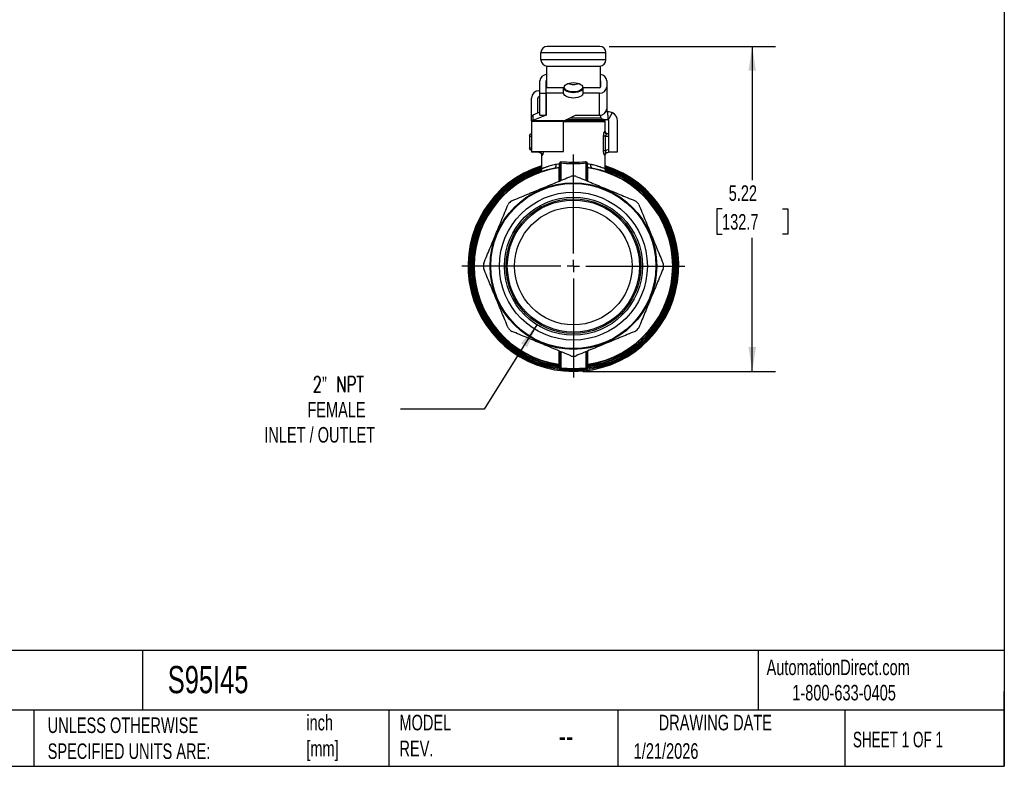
# Model space of a CAD drawing. Header units: inches. Extents: x 0.7 to 32.2, y 0.7 to 24.8.
# Tile 7 of 11: x 16.4 to 32.2, y 0.7 to 12.7. Entities that reach past the tile are written whole.
import ezdxf

# ---------------------------------------------------------------- set-up
doc = ezdxf.new("R2010")
doc.units = ezdxf.units.IN
doc.header["$LTSCALE"] = 3
doc.header["$MEASUREMENT"] = 0
doc.linetypes.add('SLD-Center', pattern=[0.75, 0.6, -0.05, 0.05, -0.05])
doc.linetypes.add('SLD-Solid', pattern=[0])
doc.layers.add('CENTER', color=40, linetype='SLD-Center')
doc.layers.add('DIMENSIONS', color=140, linetype='SLD-Solid', lineweight=25)
doc.layers.add('TEXT', color=140, linetype='SLD-Solid', lineweight=25)
doc.styles.add('SLDTEXTSTYLE0', font='TXT', dxfattribs={"width": 0.7})
doc.styles.add('SLDTEXTSTYLE1', font='TXT', dxfattribs={"width": 0.65})
doc.styles.add('SLDTEXTSTYLE2', font='TXT', dxfattribs={"width": 0.7, "bigfont": 'bigfont'})
doc.dimstyles.new('SLDDIMSTYLE0', dxfattribs={"dimtxt": 0.254883, "dimasz": 0.39, "dimexe": 0, "dimexo": 0.0625, "dimgap": 0.063721, "dimtad": 0, "dimtih": 1, "dimtoh": 1, "dimrnd": 1e-09, "dimzin": 12, "dimdsep": 46, "dimtxsty": 'SLDTEXTSTYLE0', "dimsah": 1, "dimcen": 0.09, "dimadec": 0, "dimazin": 3, "dimtfac": 1, "dimtofl": 0, "dimtmove": 0, "dimatfit": 3, "dimfxl": 0, "dimfrac": 2, "dimtolj": 1, "dimtzin": 12, "dimarcsym": 0})
doc.dimstyles.new('SLDDIMSTYLE2', dxfattribs={"dimtxt": 0.254883, "dimasz": 0.39, "dimexe": 0, "dimexo": 0.0625, "dimgap": 0.063721, "dimtad": 0, "dimtih": 1, "dimtoh": 1, "dimrnd": 1e-09, "dimzin": 12, "dimdsep": 46, "dimtxsty": 'SLDTEXTSTYLE0', "dimsah": 1, "dimcen": 0, "dimadec": 0, "dimazin": 3, "dimtfac": 1, "dimtofl": 0, "dimtmove": 0, "dimatfit": 3, "dimfxl": 0, "dimfrac": 2, "dimtolj": 1, "dimtzin": 12, "dimarcsym": 0})

# ---------------------------------------------------------------- blocks, each defined once
blk = doc.blocks.new('_D_5')
at = {"layer": 'DIMENSIONS'}
for p, q in [((24.738, 7.848), (23.891, 6.489)), ((23.891, 6.489), (22.543, 6.489))]:
    blk.add_line(p, q, dxfattribs=at)
blk.add_solid([(24.738, 7.848), (24.481, 7.548), (24.582, 7.485)], dxfattribs=at)
at = {"layer": 'DIMENSIONS', "char_height": 0.25, "attachment_point": 1}
for s, insert, style in [('2” NPT', (21.133, 7.014), 'SLDTEXTSTYLE2'), ('FEMALE', (21.048, 6.608), 'SLDTEXTSTYLE0'), ('INLET / OUTLET', (20.356, 6.203), 'SLDTEXTSTYLE0')]:
    blk.add_mtext(s, dxfattribs=dict(at, insert=insert, style=style))
blk = doc.blocks.new('_D_6')
at = {"layer": 'DIMENSIONS'}
for p, q in [((25.897, 12.32), (28.573, 12.32)), ((28.198, 12.32), (28.198, 10.171)), ((27.714, 9.709), (27.628, 9.709)), ((27.628, 9.709), (27.628, 9.304)), ((28.683, 9.709), (28.769, 9.709)), ((28.769, 9.709), (28.769, 9.304)), ((27.628, 9.304), (27.714, 9.304)), ((28.198, 7.097), (28.198, 9.246)), ((28.769, 9.304), (28.683, 9.304)), ((25.474, 7.097), (28.573, 7.097))]:
    blk.add_line(p, q, dxfattribs=at)
for points in [[(28.198, 12.32), (28.138, 11.93), (28.258, 11.93)], [(28.198, 7.097), (28.258, 7.487), (28.138, 7.487)]]:
    blk.add_solid(points, dxfattribs=at)
at = {"layer": 'DIMENSIONS', "char_height": 0.25, "attachment_point": 1, "style": 'SLDTEXTSTYLE0'}
for s, insert in [('5.22', (27.82, 10.088)), ('132.7', (27.714, 9.626))]:
    blk.add_mtext(s, dxfattribs=dict(at, insert=insert))
blk = doc.blocks.new('SW_CENTERMARKSYMBOL_0')
at = {"layer": 'CENTER', "color": 0}
for p, q in [((0, 0.2), (0, 1.793)), ((-0.2, 0), (-1.793, 0)), ((0, 0), (-0.1, 0)), ((0, 0), (0, 0.1)), ((0, 0), (0, -0.1)), ((0, 0), (0.1, 0)), ((0.2, 0), (1.793, 0)), ((0, -0.2), (0, -1.793))]:
    blk.add_line(p, q, dxfattribs=at)

msp = doc.modelspace()

# ---------------------------------------------------------------- linework, layer by layer
for p, q in [((24.803, 12.104), (24.803, 12.222)), ((24.803, 12.222), (25.846, 12.222)), ((25.747, 12.32), (24.901, 12.32)), ((25.846, 12.104), (25.846, 12.222)), ((25.846, 12.104), (24.803, 12.104)), ((24.891, 12.006), (24.891, 11.655)), ((24.901, 12.005), (25.747, 12.005)), ((25.757, 11.662), (25.757, 12.006)), ((24.787, 11.57), (24.787, 11.765)), ((24.886, 11.57), (24.886, 11.765)), ((25.761, 11.765), (25.761, 11.672)), ((25.86, 11.765), (25.86, 11.672)), ((24.771, 11.609), (24.787, 11.609)), ((24.787, 11.57), (24.886, 11.57)), ((24.787, 11.216), (24.787, 11.57)), ((24.885, 11.57), (24.885, 11.655)), ((25.167, 11.655), (24.885, 11.655)), ((24.885, 11.57), (24.885, 11.216)), ((25.167, 11.57), (24.885, 11.57)), ((24.886, 11.216), (24.886, 11.57)), ((25.167, 11.57), (25.167, 11.655)), ((25.482, 11.57), (25.482, 11.655)), ((25.742, 11.655), (25.482, 11.655)), ((25.742, 11.57), (25.482, 11.57)), ((25.742, 11.216), (25.742, 11.57)), ((25.86, 11.672), (25.86, 11.318)), ((24.653, 11.197), (24.653, 11.491)), ((24.752, 11.247), (24.752, 11.491)), ((24.771, 11.511), (24.787, 11.511)), ((25.861, 11.491), (25.861, 11.322)), ((24.787, 11.262), (24.674, 11.216)), ((25.845, 11.277), (25.875, 11.276)), ((25.861, 11.276), (25.849, 11.276)), ((25.861, 11.322), (25.86, 11.322)), ((25.861, 11.322), (25.861, 11.276)), ((25.875, 11.216), (25.875, 11.276)), ((25.885, 11.136), (25.95, 11.258)), ((24.65, 11.127), (24.65, 11.194)), ((24.65, 11.127), (24.65, 11.114)), ((25.167, 11.114), (24.65, 11.114)), ((24.65, 11.114), (24.65, 10.629)), ((24.885, 11.216), (24.674, 11.131)), ((24.674, 11.216), (24.674, 11.131)), ((24.674, 11.131), (25.186, 11.131)), ((24.787, 11.216), (24.886, 11.216)), ((25.167, 11.114), (25.167, 11.127)), ((25.836, 11.123), (25.167, 11.123)), ((25.167, 11.116), (25.324, 11.116)), ((25.167, 10.629), (25.167, 11.114)), ((25.182, 11.131), (25.579, 11.131)), ((25.186, 11.131), (25.356, 11.216)), ((25.875, 11.138), (25.201, 11.138)), ((25.275, 11.175), (25.766, 11.175)), ((25.324, 11.116), (25.836, 11.116)), ((25.356, 11.216), (25.742, 11.216)), ((25.579, 11.123), (25.579, 11.131)), ((25.757, 11.201), (25.757, 11.217)), ((25.766, 11.175), (25.766, 11.218)), ((25.836, 10.955), (25.836, 11.116)), ((25.875, 11.216), (25.875, 11.138)), ((25.875, 11.138), (25.875, 11.138)), ((25.895, 10.627), (25.895, 11.119)), ((26.033, 10.627), (26.033, 11.119)), ((25.836, 10.955), (25.825, 10.955)), ((24.616, 10.877), (24.616, 10.69)), ((24.616, 10.877), (24.65, 10.877)), ((25.804, 10.877), (25.804, 10.649)), ((25.841, 10.649), (25.841, 10.877)), ((25.841, 10.877), (25.895, 10.877)), ((25.895, 10.916), (25.863, 10.916)), ((24.616, 10.69), (24.65, 10.69)), ((24.645, 10.652), (24.65, 10.671)), ((24.645, 10.652), (24.65, 10.651)), ((24.65, 10.629), (25.167, 10.629)), ((24.653, 10.629), (24.653, 10.623)), ((24.752, 10.623), (24.653, 10.623)), ((24.752, 10.629), (24.752, 10.623)), ((24.752, 10.624), (24.795, 10.612)), ((25.895, 10.664), (25.841, 10.649)), ((25.853, 10.612), (25.908, 10.627)), ((25.895, 10.627), (26.033, 10.627)), ((24.812, 10.577), (24.812, 10.35)), ((25.125, 10.167), (25.125, 10.447)), ((25.523, 10.447), (25.523, 10.167)), ((25.836, 10.35), (25.836, 10.577)), ((25.091, 10.369), (25.091, 10.153)), ((25.108, 10.428), (25.108, 10.16)), ((25.541, 10.16), (25.541, 10.428)), ((25.558, 10.153), (25.558, 10.369)), ((25.091, 7.427), (25.091, 7.211)), ((25.108, 7.42), (25.108, 7.168)), ((25.125, 7.151), (25.125, 7.413)), ((25.523, 7.413), (25.523, 7.151)), ((25.541, 7.168), (25.541, 7.42)), ((25.558, 7.211), (25.558, 7.427)), ((25.09, 7.185), (25.09, 7.182)), ((25.53, 7.15), (25.535, 7.151)), ((25.558, 7.182), (25.558, 7.185))]:
    msp.add_line(p, q)
at = {"flags": 128}
for points in [[(25.324, 11.591), (25.291, 11.593), (25.26, 11.598), (25.232, 11.607), (25.209, 11.619), (25.191, 11.633), (25.18, 11.648), (25.177, 11.665), (25.18, 11.681), (25.191, 11.697), (25.209, 11.711), (25.232, 11.722), (25.26, 11.731), (25.291, 11.737), (25.324, 11.739), (25.357, 11.737), (25.388, 11.731), (25.416, 11.722), (25.44, 11.711), (25.457, 11.697), (25.468, 11.681), (25.472, 11.665), (25.468, 11.648), (25.457, 11.633), (25.44, 11.619), (25.416, 11.607), (25.388, 11.598), (25.357, 11.593), (25.324, 11.591)], [(25.482, 11.655), (25.478, 11.638), (25.466, 11.621), (25.447, 11.606), (25.422, 11.594), (25.393, 11.584), (25.359, 11.579), (25.324, 11.577), (25.289, 11.579), (25.256, 11.584), (25.226, 11.594), (25.201, 11.606), (25.182, 11.621), (25.171, 11.638), (25.167, 11.655)], [(25.482, 11.57), (25.478, 11.553), (25.466, 11.536), (25.447, 11.521), (25.422, 11.509), (25.393, 11.499), (25.359, 11.493), (25.324, 11.491), (25.289, 11.493), (25.256, 11.499), (25.226, 11.509), (25.201, 11.521), (25.182, 11.536), (25.171, 11.553), (25.167, 11.57)], [(25.86, 11.511), (25.86, 11.511), (25.861, 11.491)]]:
    msp.add_lwpolyline(points, dxfattribs=at)
for radius in [1.339, 1.327, 1.189, 1.11, 1.082, 1.062, 0.945]:
    msp.add_circle((25.324, 8.79), radius)
for centre, radius, start, end in [((24.901, 12.222), 0.0984, 90, 180), ((25.747, 12.222), 0.0984, 360, 90), ((24.901, 12.104), 0.0984, 180, 270), ((25.747, 12.104), 0.0984, 270, 360), ((24.896, 11.757), 0.11, 92.6993, 175.9029), ((24.902, 11.765), 0.016, 130.2957, 179.1343), ((25.322, 11.967), 0.257, 250.8932, 270.6134), ((25.327, 11.967), 0.257, 269.3866, 289.1068), ((25.751, 11.758), 0.109, 4.0585, 86.5048), ((25.746, 11.765), 0.0157, 0.6658, 41.515), ((24.771, 11.491), 0.118, 90, 180), ((25.749, 11.681), 0.111, 266.1887, 355.5981), ((25.743, 11.674), 0.0185, 266.1887, 355.5981), ((24.771, 11.491), 0.0197, 90, 180), ((25.749, 11.327), 0.111, 266.1887, 355.5981), ((25.875, 11.119), 0.157, 360, 61.9138), ((25.571, 11.131), 0.00787, 0, 90), ((25.802, 11.201), 0.0449, 181.0141, 215.386), ((25.777, 11.116), 0.0591, 0, 6.64), ((25.875, 11.119), 0.0197, 360, 61.9138), ((25.875, 10.955), 0.0394, 180, 270), ((24.655, 10.877), 0.0394, 97.4328, 180), ((24.655, 10.69), 0.0394, 180, 255), ((25.324, 8.79), 1.693, 107.5973, 270), ((25.324, 8.79), 1.676, 107.785, 270), ((25.324, 8.79), 1.671, 107.8376, 270), ((25.324, 8.79), 1.654, 108.0305, 263.0801), ((25.324, 8.79), 1.636, 108.2832, 261.8297), ((25.324, 8.79), 1.622, 108.6219, 261.6958), ((25.324, 8.79), 1.604, 100.6931, 261.6364), ((25.324, 8.79), 1.596, 98.4187, 261.5813), ((25.324, 8.79), 1.693, 270, 72.4027), ((25.324, 8.79), 1.676, 270, 72.215), ((25.324, 8.79), 1.671, 270, 72.1624), ((25.324, 8.79), 1.654, 276.9199, 71.9695), ((25.324, 8.79), 1.636, 278.1703, 71.7278), ((25.324, 8.79), 1.596, 278.4187, 81.5813), ((25.324, 8.79), 1.604, 278.3636, 79.3069), ((25.324, 8.79), 1.622, 278.3042, 71.399), ((25.324, 8.79), 1.447, 89.2085, 90.7915), ((25.324, 8.79), 1.447, 134.2085, 135.7915), ((25.324, 8.79), 1.447, 44.2085, 45.7915), ((25.324, 8.79), 1.447, 179.2085, 180.7915), ((25.324, 8.79), 1.447, 359.2085, 0.7915), ((25.324, 8.79), 1.447, 224.2085, 225.7915), ((25.324, 8.79), 1.447, 314.2085, 315.7915), ((25.324, 8.79), 1.447, 269.2085, 270.7915), ((25.126, 7.169), 0.0181, 183.7726, 267.532), ((25.127, 7.168), 0.0197, 180, 263.0801), ((25.523, 7.169), 0.0181, 272.468, 356.2274), ((25.521, 7.168), 0.0197, 276.9199, 0)]:
    msp.add_arc(centre, radius, start, end)
for centre, major_axis, ratio, start_param, end_param in [((25.111, 10.424), (-0.0009, 0.0119), 0.242386, 1.16192, 1.277031), ((25.537, 10.423), (0.0016, 0.0144), 0.274883, 5.085171, 5.181791), ((25.124, 7.181), (-0.0042, 0.0366), 0.929288, 1.447591, 1.762819), ((25.524, 7.181), (0.0042, 0.0366), 0.929288, 4.520367, 4.835595)]:
    msp.add_ellipse(centre, major_axis=major_axis, ratio=ratio, start_param=start_param, end_param=end_param)
for points, knots in [([(25.875, 11.276), (25.888, 11.276), (25.901, 11.275), (25.926, 11.268), (25.938, 11.264), (25.95, 11.258)], [0, 0, 0, 0, 0.5, 0.5, 1, 1, 1, 1]), ([(24.65, 11.194), (24.654, 11.198), (24.658, 11.202), (24.666, 11.21), (24.67, 11.213), (24.674, 11.216)], [0, 0, 0, 0, 0.0549277, 0.0549277, 0.1098554, 0.1098554, 0.1098554, 0.1098554]), ([(24.674, 11.131), (24.67, 11.13), (24.666, 11.13), (24.658, 11.129), (24.654, 11.128), (24.65, 11.127)], [0, 0, 0, 0, 0.0313397, 0.0313397, 0.0626794, 0.0626794, 0.0626794, 0.0626794]), ([(25.167, 11.127), (25.17, 11.128), (25.173, 11.129), (25.18, 11.13), (25.183, 11.13), (25.186, 11.131)], [0, 0, 0, 0, 0.02556337, 0.02556337, 0.05112673, 0.05112673, 0.05112673, 0.05112673]), ([(25.875, 11.138), (25.873, 11.138), (25.869, 11.138), (25.863, 11.139), (25.857, 11.139), (25.851, 11.139), (25.845, 11.139), (25.839, 11.139), (25.834, 11.14), (25.828, 11.14), (25.823, 11.141), (25.816, 11.142), (25.807, 11.144), (25.798, 11.146), (25.79, 11.15), (25.782, 11.155), (25.776, 11.16), (25.77, 11.167), (25.767, 11.173), (25.766, 11.175)], [0, 0, 0, 0, 0.036363, 0.072806, 0.109425, 0.146317, 0.183574, 0.221288, 0.259545, 0.29843, 0.338023, 0.378399, 0.46221, 0.546856, 0.632862, 0.720728, 0.810923, 0.903881, 1, 1, 1, 1]), ([(25.885, 11.136), (25.883, 11.137), (25.881, 11.138), (25.878, 11.138), (25.877, 11.138), (25.875, 11.138)], [0, 0, 0, 0, 0.5, 0.5, 1, 1, 1, 1]), ([(25.825, 10.955), (25.82, 10.955), (25.809, 10.936), (25.804, 10.895), (25.804, 10.877)], [0, 0, 0, 0, 0.18215, 0.3187625, 0.3187625, 0.3187625, 0.3187625]), ([(25.825, 10.955), (25.825, 10.945), (25.829, 10.935), (25.843, 10.92), (25.853, 10.916), (25.863, 10.916)], [0, 0, 0, 0, 0.5, 0.5, 1, 1, 1, 1]), ([(25.841, 10.877), (25.833, 10.877), (25.825, 10.877), (25.812, 10.877), (25.806, 10.877), (25.804, 10.877)], [0, 0, 0, 0, 0.5, 0.5, 1, 1, 1, 1]), ([(25.863, 10.916), (25.863, 10.916), (25.862, 10.916), (25.86, 10.915), (25.858, 10.915), (25.855, 10.913), (25.852, 10.909), (25.85, 10.906), (25.848, 10.903), (25.846, 10.899), (25.843, 10.894), (25.842, 10.888), (25.841, 10.882), (25.841, 10.878), (25.841, 10.877)], [0, 0, 0, 0, 0.049809, 0.108834, 0.177093, 0.254592, 0.410871, 0.510689, 0.516121, 0.62929, 0.733674, 0.829785, 0.91828, 1, 1, 1, 1]), ([(24.783, 10.615), (24.787, 10.614), (24.795, 10.611), (24.805, 10.601), (24.811, 10.59), (24.812, 10.581), (24.813, 10.577)], [0, 0, 0, 0, 0.250087, 0.5, 0.749915, 1, 1, 1, 1]), ([(24.795, 10.612), (24.796, 10.612), (24.799, 10.612), (24.802, 10.613), (24.805, 10.616), (24.807, 10.621), (24.809, 10.625), (24.809, 10.628), (24.809, 10.629)], [0, 0, 0, 0, 0.220137, 0.417329, 0.592498, 0.746966, 0.930488, 1, 1, 1, 1]), ([(24.824, 10.574), (24.825, 10.574), (24.827, 10.574), (24.83, 10.578), (24.834, 10.584), (24.837, 10.593), (24.84, 10.605), (24.843, 10.617), (24.843, 10.626), (24.843, 10.629)], [0, 0, 0, 0, 0.144795, 0.291777, 0.440665, 0.588267, 0.738922, 0.894395, 1, 1, 1, 1]), ([(25.804, 10.649), (25.804, 10.637), (25.806, 10.614), (25.814, 10.581), (25.822, 10.573), (25.825, 10.574)], [0, 0, 0, 0, 0.0902698, 0.1805396, 0.3159443, 0.3159443, 0.3159443, 0.3159443]), ([(25.804, 10.649), (25.806, 10.649), (25.812, 10.649), (25.825, 10.649), (25.833, 10.649), (25.841, 10.649)], [0, 0, 0, 0, 0.5, 0.5, 1, 1, 1, 1]), ([(25.836, 10.577), (25.836, 10.581), (25.837, 10.59), (25.844, 10.601), (25.853, 10.611), (25.861, 10.614), (25.865, 10.615)], [0, 0, 0, 0, 0.250085, 0.5, 0.749913, 1, 1, 1, 1]), ([(25.841, 10.649), (25.84, 10.648), (25.84, 10.646), (25.839, 10.642), (25.839, 10.638), (25.839, 10.635), (25.839, 10.632), (25.839, 10.629), (25.84, 10.626), (25.841, 10.623), (25.841, 10.621), (25.842, 10.619), (25.844, 10.616), (25.846, 10.613), (25.85, 10.612), (25.852, 10.612), (25.853, 10.612)], [0, 0, 0, 0, 0.058276, 0.115278, 0.171222, 0.226331, 0.280843, 0.335, 0.389051, 0.443247, 0.497835, 0.497961, 0.602566, 0.720567, 0.852839, 1, 1, 1, 1]), ([(25.13, 10.464), (25.125, 10.464), (25.115, 10.463), (25.101, 10.452), (25.097, 10.438), (25.097, 10.43)], [0, 0, 0, 0, 0.041584, 0.0831679, 0.1455438, 0.1455438, 0.1455438, 0.1455438]), ([(25.108, 10.429), (25.108, 10.434), (25.11, 10.442), (25.117, 10.448), (25.123, 10.448), (25.125, 10.447)], [0, 0, 0, 0, 0.0623759, 0.1039599, 0.1455438, 0.1455438, 0.1455438, 0.1455438]), ([(25.125, 10.447), (25.126, 10.449), (25.129, 10.454), (25.13, 10.461), (25.13, 10.464)], [0, 0, 0, 0, 0.571429, 1, 1, 1, 1]), ([(25.125, 10.447), (25.179, 10.442), (25.315, 10.435), (25.452, 10.44), (25.523, 10.447)], [0, 0, 0, 0, 0.448906, 1.047447, 1.047447, 1.047447, 1.047447]), ([(25.324, 10.455), (25.315, 10.455), (25.249, 10.455), (25.182, 10.459), (25.13, 10.464)], [0.5251207, 0.5251207, 0.5251207, 0.5251207, 0.5985414, 1.0474474, 1.0474474, 1.0474474, 1.0474474]), ([(25.523, 10.447), (25.522, 10.449), (25.52, 10.454), (25.519, 10.461), (25.518, 10.464)], [0, 0, 0, 0, 0.571429, 1, 1, 1, 1]), ([(25.552, 10.43), (25.551, 10.438), (25.547, 10.452), (25.533, 10.463), (25.523, 10.464), (25.518, 10.464)], [0.0051121, 0.0051121, 0.0051121, 0.0051121, 0.067488, 0.1090719, 0.1506559, 0.1506559, 0.1506559, 0.1506559]), ([(25.523, 10.447), (25.526, 10.448), (25.531, 10.448), (25.539, 10.442), (25.541, 10.434), (25.541, 10.429)], [0.0051121, 0.0051121, 0.0051121, 0.0051121, 0.046696, 0.08828, 0.1506559, 0.1506559, 0.1506559, 0.1506559]), ([(24.813, 10.352), (24.812, 10.351), (24.812, 10.347), (24.811, 10.339), (24.809, 10.33), (24.805, 10.322), (24.798, 10.311), (24.792, 10.305), (24.794, 10.305), (24.794, 10.305)], [0, 0, 0, 0, 0.039364, 0.079567, 0.168005, 0.27557, 0.408743, 0.766284, 1, 1, 1, 1]), ([(25.048, 10.424), (25.036, 10.422), (25.008, 10.416), (24.968, 10.405), (24.933, 10.395), (24.906, 10.387), (24.886, 10.38), (24.868, 10.374), (24.854, 10.369), (24.842, 10.364), (24.833, 10.36), (24.824, 10.357), (24.817, 10.354), (24.812, 10.352), (24.813, 10.353), (24.814, 10.353)], [0, 0, 0, 0, 0.084355, 0.193784, 0.312248, 0.387239, 0.460963, 0.530961, 0.597245, 0.659828, 0.718726, 0.773957, 0.869146, 0.965069, 1, 1, 1, 1]), ([(25.027, 10.366), (25.035, 10.368), (25.048, 10.384), (25.049, 10.412), (25.048, 10.424)], [0, 0, 0, 0, 0.571429, 1, 1, 1, 1]), ([(25.097, 10.427), (25.097, 10.416), (25.096, 10.393), (25.093, 10.379), (25.091, 10.374)], [0, 0, 0, 0, 0.0519673, 0.121257, 0.121257, 0.121257, 0.121257]), ([(25.097, 10.43), (25.1, 10.43), (25.105, 10.429), (25.108, 10.429), (25.108, 10.429)], [0, 0, 0, 0, 0.428571, 1, 1, 1, 1]), ([(25.541, 10.429), (25.541, 10.429), (25.543, 10.429), (25.549, 10.43), (25.552, 10.43)], [0, 0, 0, 0, 0.571429, 1, 1, 1, 1]), ([(25.552, 10.427), (25.548, 10.427), (25.543, 10.427), (25.541, 10.427), (25.541, 10.428)], [0, 0, 0, 0, 0.5, 1, 1, 1, 1]), ([(25.558, 10.374), (25.556, 10.379), (25.553, 10.393), (25.552, 10.416), (25.552, 10.427)], [0, 0, 0, 0, 0.0693284, 0.1213246, 0.1213246, 0.1213246, 0.1213246]), ([(25.601, 10.424), (25.599, 10.412), (25.601, 10.384), (25.613, 10.368), (25.622, 10.366)], [0, 0, 0, 0, 0.4285714, 1, 1, 1, 1]), ([(25.836, 10.353), (25.836, 10.353), (25.837, 10.352), (25.833, 10.354), (25.823, 10.358), (25.802, 10.366), (25.78, 10.374), (25.759, 10.381), (25.743, 10.387), (25.723, 10.393), (25.695, 10.401), (25.663, 10.41), (25.63, 10.418), (25.61, 10.423), (25.601, 10.424)], [0, 0, 0, 0, 0.004524, 0.117614, 0.238015, 0.365969, 0.501677, 0.550367, 0.608112, 0.674912, 0.750769, 0.855425, 0.938505, 1, 1, 1, 1]), ([(25.845, 10.312), (25.845, 10.312), (25.847, 10.313), (25.846, 10.316), (25.843, 10.322), (25.84, 10.329), (25.838, 10.336), (25.837, 10.341), (25.836, 10.347), (25.836, 10.351), (25.836, 10.352)], [0, 0, 0, 0, 0.0572582, 0.361157, 0.599892, 0.7783184, 0.8475301, 0.9054981, 0.9549624, 1, 1, 1, 1]), ([(24.334, 9.839), (24.419, 9.874), (24.499, 9.908), (24.656, 9.973), (24.732, 10.004), (24.885, 10.067), (24.961, 10.099), (25.118, 10.164), (25.198, 10.197), (25.282, 10.232)], [0, 0, 0, 0, 0.25, 0.25, 0.5, 0.5, 0.75, 0.75, 1, 1, 1, 1]), ([(25.366, 10.232), (25.451, 10.197), (25.531, 10.164), (25.688, 10.099), (25.764, 10.067), (25.917, 10.004), (25.993, 9.973), (26.15, 9.908), (26.23, 9.874), (26.315, 9.839)], [0, 0, 0, 0, 0.25, 0.25, 0.5, 0.5, 0.75, 0.75, 1, 1, 1, 1]), ([(23.882, 8.832), (23.917, 8.916), (23.95, 8.997), (24.015, 9.153), (24.047, 9.23), (24.11, 9.382), (24.142, 9.459), (24.207, 9.615), (24.24, 9.696), (24.275, 9.78)], [0, 0, 0, 0, 0.25, 0.25, 0.5, 0.5, 0.75, 0.75, 1, 1, 1, 1]), ([(26.374, 9.78), (26.409, 9.696), (26.442, 9.615), (26.507, 9.459), (26.538, 9.382), (26.602, 9.23), (26.633, 9.153), (26.698, 8.997), (26.731, 8.916), (26.766, 8.832)], [0, 0, 0, 0, 0.25, 0.25, 0.5, 0.5, 0.75, 0.75, 1, 1, 1, 1]), ([(24.275, 7.8), (24.24, 7.884), (24.207, 7.965), (24.142, 8.121), (24.11, 8.198), (24.047, 8.35), (24.015, 8.427), (23.95, 8.583), (23.917, 8.664), (23.882, 8.748)], [0, 0, 0, 0, 0.25, 0.25, 0.5, 0.5, 0.75, 0.75, 1, 1, 1, 1]), ([(26.766, 8.748), (26.731, 8.664), (26.698, 8.583), (26.633, 8.427), (26.602, 8.35), (26.538, 8.198), (26.507, 8.121), (26.442, 7.965), (26.409, 7.884), (26.374, 7.8)], [0, 0, 0, 0, 0.25, 0.25, 0.5, 0.5, 0.75, 0.75, 1, 1, 1, 1]), ([(25.282, 7.348), (25.198, 7.383), (25.118, 7.416), (24.961, 7.481), (24.885, 7.513), (24.732, 7.576), (24.656, 7.607), (24.499, 7.672), (24.419, 7.706), (24.334, 7.741)], [0, 0, 0, 0, 0.25, 0.25, 0.5, 0.5, 0.75, 0.75, 1, 1, 1, 1]), ([(26.315, 7.741), (26.23, 7.706), (26.15, 7.672), (25.993, 7.607), (25.917, 7.576), (25.764, 7.513), (25.688, 7.481), (25.531, 7.416), (25.451, 7.383), (25.366, 7.348)], [0, 0, 0, 0, 0.25, 0.25, 0.5, 0.5, 0.75, 0.75, 1, 1, 1, 1]), ([(25.125, 7.148), (25.125, 7.149), (25.125, 7.149), (25.125, 7.149), (25.125, 7.15), (25.125, 7.151), (25.125, 7.151)], [0, 0, 0, 0, 0.250065, 0.5, 0.749935, 1, 1, 1, 1]), ([(25.523, 7.151), (25.524, 7.151), (25.524, 7.15), (25.524, 7.149), (25.524, 7.149), (25.524, 7.149), (25.523, 7.148)], [0, 0, 0, 0, 0.250065, 0.5, 0.749935, 1, 1, 1, 1]), ([(25.535, 7.152), (25.538, 7.153), (25.544, 7.155), (25.552, 7.161), (25.555, 7.168), (25.557, 7.17)], [0, 0, 0, 0, 0.306642, 0.683472, 1, 1, 1, 1])]:
    msp.add_open_spline(points, degree=3, knots=knots)
for points in [[(24.824, 10.574), (24.824, 10.583), (24.818, 10.6), (24.803, 10.61), (24.795, 10.612)], [(25.853, 10.612), (25.845, 10.61), (25.83, 10.6), (25.825, 10.583), (25.825, 10.574)], [(24.813, 10.577), (24.813, 10.577), (24.816, 10.576), (24.824, 10.574)], [(25.518, 10.464), (25.457, 10.458), (25.391, 10.455), (25.324, 10.455)], [(25.825, 10.574), (25.832, 10.576), (25.836, 10.577), (25.836, 10.577)], [(25.027, 10.366), (25.047, 10.37), (25.069, 10.373), (25.091, 10.374)], [(25.097, 10.43), (25.08, 10.429), (25.063, 10.428), (25.048, 10.424)], [(25.108, 10.393), (25.108, 10.388), (25.104, 10.379), (25.095, 10.375), (25.091, 10.374)], [(25.108, 10.386), (25.108, 10.382), (25.104, 10.374), (25.095, 10.37), (25.091, 10.369)], [(25.091, 10.374), (25.091, 10.373), (25.091, 10.371), (25.091, 10.369)], [(25.097, 10.43), (25.097, 10.429), (25.097, 10.428), (25.097, 10.427)], [(25.108, 10.428), (25.108, 10.427), (25.106, 10.427), (25.1, 10.427), (25.097, 10.427)], [(25.541, 10.393), (25.541, 10.388), (25.544, 10.379), (25.553, 10.375), (25.558, 10.374)], [(25.558, 10.369), (25.553, 10.37), (25.544, 10.374), (25.541, 10.382), (25.541, 10.386)], [(25.601, 10.424), (25.585, 10.428), (25.569, 10.429), (25.552, 10.43)], [(25.552, 10.427), (25.552, 10.428), (25.552, 10.429), (25.552, 10.43)], [(25.558, 10.369), (25.558, 10.371), (25.558, 10.373), (25.558, 10.374)], [(25.558, 10.374), (25.58, 10.373), (25.602, 10.37), (25.622, 10.366)], [(25.304, 10.237), (25.297, 10.237), (25.289, 10.235), (25.282, 10.232)], [(25.366, 10.232), (25.359, 10.235), (25.352, 10.237), (25.344, 10.237)], [(24.334, 9.839), (24.327, 9.836), (24.321, 9.832), (24.315, 9.827)], [(26.333, 9.827), (26.328, 9.832), (26.321, 9.836), (26.315, 9.839)], [(24.287, 9.799), (24.282, 9.793), (24.278, 9.787), (24.275, 9.78)], [(26.374, 9.78), (26.371, 9.787), (26.367, 9.793), (26.361, 9.799)], [(23.882, 8.832), (23.879, 8.825), (23.878, 8.818), (23.878, 8.81)], [(23.878, 8.77), (23.878, 8.762), (23.879, 8.755), (23.882, 8.748)], [(26.771, 8.81), (26.771, 8.818), (26.769, 8.825), (26.766, 8.832)], [(26.766, 8.748), (26.769, 8.755), (26.771, 8.762), (26.771, 8.77)], [(24.275, 7.8), (24.278, 7.793), (24.282, 7.787), (24.287, 7.781)], [(26.361, 7.781), (26.367, 7.787), (26.371, 7.793), (26.374, 7.8)], [(24.315, 7.753), (24.321, 7.748), (24.327, 7.743), (24.334, 7.741)], [(26.315, 7.741), (26.321, 7.743), (26.328, 7.748), (26.333, 7.753)], [(25.282, 7.348), (25.289, 7.345), (25.297, 7.343), (25.304, 7.343)], [(25.344, 7.343), (25.352, 7.343), (25.359, 7.345), (25.366, 7.348)], [(25.091, 7.203), (25.091, 7.203), (25.091, 7.196), (25.09, 7.185)], [(25.09, 7.185), (25.095, 7.185), (25.104, 7.182), (25.108, 7.175), (25.108, 7.172)], [(25.09, 7.182), (25.095, 7.181), (25.104, 7.178), (25.108, 7.171), (25.108, 7.168)], [(25.091, 7.211), (25.095, 7.21), (25.104, 7.206), (25.108, 7.198), (25.108, 7.194)], [(25.091, 7.211), (25.091, 7.206), (25.091, 7.203), (25.091, 7.203)], [(25.091, 7.203), (25.096, 7.202), (25.104, 7.197), (25.108, 7.188), (25.108, 7.183)], [(25.109, 7.162), (25.108, 7.165), (25.104, 7.169), (25.096, 7.171), (25.092, 7.17)], [(25.092, 7.17), (25.097, 7.159), (25.109, 7.152), (25.121, 7.149)], [(25.523, 7.151), (25.391, 7.135), (25.257, 7.135), (25.125, 7.151)], [(25.125, 7.148), (25.191, 7.14), (25.258, 7.136), (25.324, 7.136)], [(25.324, 7.136), (25.391, 7.136), (25.457, 7.14), (25.523, 7.148)], [(25.557, 7.17), (25.549, 7.171), (25.542, 7.168), (25.54, 7.162)], [(25.541, 7.194), (25.541, 7.198), (25.544, 7.206), (25.553, 7.21), (25.558, 7.211)], [(25.541, 7.183), (25.541, 7.188), (25.544, 7.197), (25.553, 7.202), (25.558, 7.203)], [(25.541, 7.172), (25.541, 7.175), (25.545, 7.182), (25.554, 7.185), (25.558, 7.185)], [(25.541, 7.168), (25.541, 7.171), (25.545, 7.178), (25.554, 7.181), (25.558, 7.182)], [(25.558, 7.203), (25.558, 7.203), (25.558, 7.206), (25.558, 7.211)], [(25.558, 7.185), (25.558, 7.196), (25.558, 7.203), (25.558, 7.203)]]:
    msp.add_open_spline(points, degree=3)
at = {"layer": 'TEXT'}
for p, q in [((32.25, 24.75), (32.25, 0.75)), ((32.25, 2.613), (0.75, 2.613)), ((18.397, 2.613), (18.397, 1.65)), ((28.296, 2.613), (28.296, 1.65)), ((32.25, 0.75), (32.25, 1.95)), ((32.25, 1.65), (0.75, 1.65)), ((16.653, 1.65), (16.653, 0.75)), ((22.358, 1.65), (22.358, 0.75)), ((26.039, 1.65), (26.039, 0.75)), ((29.687, 1.65), (29.687, 0.75)), ((0.75, 0.75), (32.25, 0.75))]:
    msp.add_line(p, q, dxfattribs=at)

# ---------------------------------------------------------------- block references
at = {"layer": 'CENTER'}
msp.add_blockref('SW_CENTERMARKSYMBOL_0', (25.324, 8.79), dxfattribs=at)

# ---------------------------------------------------------------- texts
at = {"layer": 'TEXT'}
for s, insert, char_height, attachment_point, style in [('AutomationDirect.com', (28.429, 2.466), 0.25, 1, 'SLDTEXTSTYLE0'), ('S95I45', (18.804, 2.362), 0.4375, 1, 'SLDTEXTSTYLE0'), ('1-800-633-0405', (28.842, 2.059), 0.25, 1, 'SLDTEXTSTYLE0'), ('inch^J[mm]', (21.031, 1.578), 0.25, 1, 'SLDTEXTSTYLE0'), ('MODEL ^JREV.', (22.528, 1.578), 0.25, 1, 'SLDTEXTSTYLE0'), ('DRAWING DATE', (27.605, 1.578), 0.25, 2, 'SLDTEXTSTYLE0'), ('UNLESS OTHERWISE ^JSPECIFIED UNITS ARE:', (16.874, 1.535), 0.25, 1, 'SLDTEXTSTYLE0'), ('SHEET 1 OF 1', (29.816, 1.305), 0.25, 1, 'SLDTEXTSTYLE1'), ('--', (25.09, 1.426), 0.375, 1, 'SLDTEXTSTYLE0'), ('1/21/2026', (26.293, 1.121), 0.25, 1, 'SLDTEXTSTYLE0')]:
    msp.add_mtext(s, dxfattribs=dict(at, insert=insert, char_height=char_height, attachment_point=attachment_point, style=style))

# ---------------------------------------------------------------- dimensions: what is measured, and where the dimension line sits
at = {"layer": 'DIMENSIONS'}
dim = msp.add_linear_dim(base=(28.198, 7.097), p1=(25.747, 12.32), p2=(25.324, 7.097), angle=90, dimstyle='SLDDIMSTYLE0', dxfattribs=at)
dim.commit()
dim.dimension.update_dxf_attribs({"geometry": '_D_6', "text_midpoint": (28.198, 9.709), "dimtype": 160})
dim = msp.add_diameter_dim_2p(p1=(25.911, 9.732), p2=(24.738, 7.848), text='2” NPT\\PFEMALE\\PINLET / OUTLET', dimstyle='SLDDIMSTYLE2', override={"dimpost": '<>'}, dxfattribs=at)
dim.commit()
dim.dimension.update_dxf_attribs({"geometry": '_D_5', "text_midpoint": (21.702, 6.489), "dimtype": 163})

doc.saveas('drawing.dxf')
